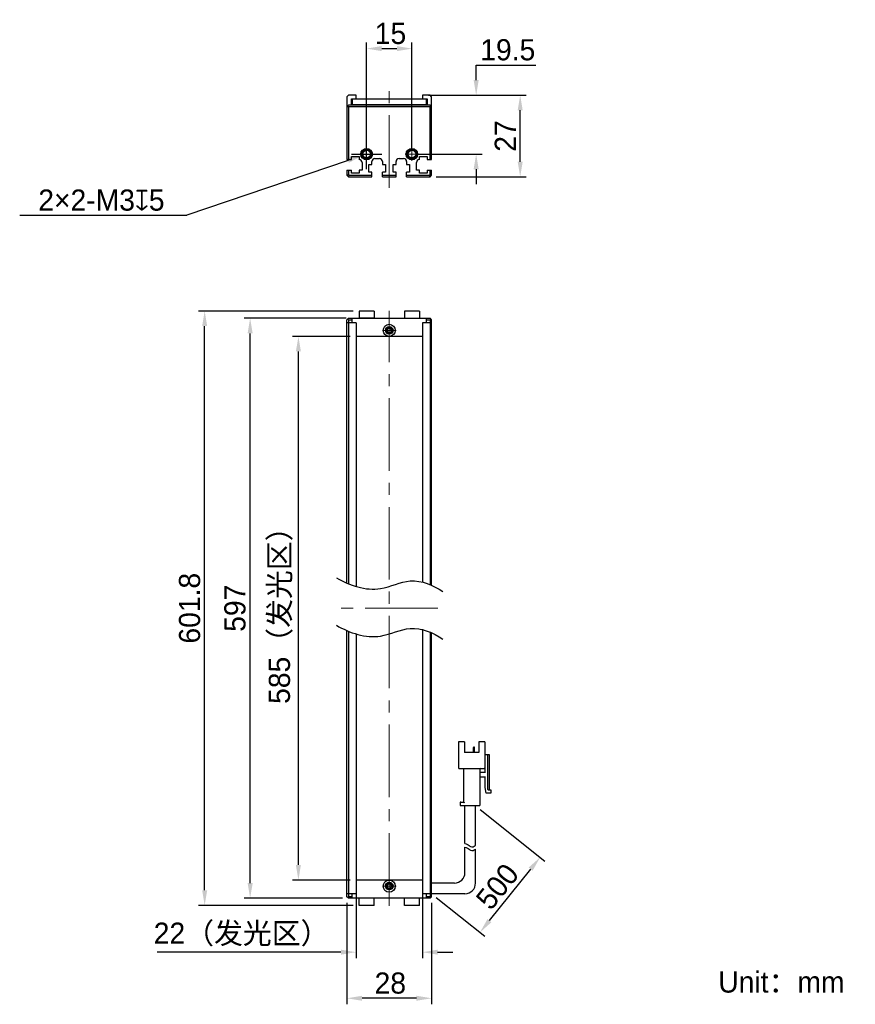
# Model space of a CAD drawing. Header units: millimetres. Extents: x 66 to 204, y 77 to 240.
import ezdxf

# ---------------------------------------------------------------- set-up
doc = ezdxf.new("R2010")
doc.units = ezdxf.units.MM
doc.header["$PDSIZE"] = -5
doc.linetypes.add('点画线', pattern=[18, 12, -2, 2, -2])
for name, color, linetype, lineweight in [('中心线层', 1, '点画线', 18), ('标注', 3, 'Continuous', 25), ('粗实线', 7, 'Continuous', 30), ('粗实线层', 7, 'Continuous', 35)]:
    doc.layers.add(name, color=color, linetype=linetype, lineweight=lineweight)
doc.styles.add('标准', font='txt', dxfattribs={"width": 0.667})
doc.dimstyles.new('CST Standard', dxfattribs={"dimtxt": 3.5, "dimasz": 2.5, "dimexe": 1, "dimexo": 1, "dimgap": 0.6, "dimtad": 1, "dimtoh": 1, "dimdsep": 46, "dimtxsty": 'Standard', "dimcen": -2.5, "dimdle": 5, "dimadec": 0, "dimazin": 2, "dimtfac": 1, "dimtofl": 0, "dimtmove": 0, "dimatfit": 0, "dimfxl": 1, "dimtolj": 1, "dimarcsym": 0})

# ---------------------------------------------------------------- blocks, each defined once
blk = doc.blocks.new('*X1')
at = {"layer": 'Defpoints', "color": 0}
for p in [(112.13, 187.11), (121.67, 187.11), (121.67, 97.11)]:
    blk.add_point(p, dxfattribs=at)
at = {"layer": '标注', "color": 0, "linetype": 'Continuous', "lineweight": -2, "ltscale": 3}
for p, q in [((120.67, 187.11), (111.13, 187.11)), ((120.67, 97.11), (111.13, 97.11))]:
    blk.add_line(p, q, dxfattribs=at)
at = {"layer": '标注', "color": 9, "linetype": 'Continuous', "lineweight": -2, "ltscale": 3}
blk.add_line((112.13, 99.61), (112.13, 184.61), dxfattribs=at)
at = {"layer": '标注', "color": 9}
for points in [[(112.54, 184.61), (111.71, 184.61), (112.13, 187.11)], [(111.71, 99.61), (112.54, 99.61), (112.13, 97.11)]]:
    blk.add_solid(points, dxfattribs=at)
at = {"layer": '标注', "color": 7, "insert": (109.21, 142.11), "char_height": 3.5, "attachment_point": 5, "rotation": 90}
blk.add_mtext('\\A1;{\\fFZLanTingHei-R-GBK|b0|i0|c134|p2;585（发光区）}', dxfattribs=at)
blk = doc.blocks.new('*X2')
at = {"layer": 'Defpoints', "color": 0}
for p in [(104.14, 190.11), (121.02, 190.11), (120.42, 94.11)]:
    blk.add_point(p, dxfattribs=at)
at = {"layer": '标注', "color": 0, "linetype": 'Continuous', "lineweight": -2, "ltscale": 3}
for p, q in [((120.02, 190.11), (103.14, 190.11)), ((119.42, 94.11), (103.14, 94.11))]:
    blk.add_line(p, q, dxfattribs=at)
at = {"layer": '标注', "color": 9, "linetype": 'Continuous', "lineweight": -2, "ltscale": 3}
blk.add_line((104.14, 96.61), (104.14, 187.61), dxfattribs=at)
at = {"layer": '标注', "color": 9}
for points in [[(104.56, 187.61), (103.72, 187.61), (104.14, 190.11)], [(103.72, 96.61), (104.56, 96.61), (104.14, 94.11)]]:
    blk.add_solid(points, dxfattribs=at)
at = {"layer": '标注', "color": 7, "insert": (101.64, 142.11), "char_height": 3.5, "attachment_point": 5, "rotation": 90}
blk.add_mtext('\\A1;{\\fFZLanTingHei-R-GBK|b0|i0|c134|p2;597}', dxfattribs=at)
blk = doc.blocks.new('*X3')
at = {"layer": 'Defpoints', "color": 0}
for p in [(121.67, 97.11), (132.67, 97.11), (121.67, 85.17)]:
    blk.add_point(p, dxfattribs=at)
at = {"layer": '标注', "color": 0, "linetype": 'Continuous', "lineweight": -2, "ltscale": 3}
for p, q in [((121.67, 96.11), (121.67, 84.17)), ((132.67, 96.11), (132.67, 84.17))]:
    blk.add_line(p, q, dxfattribs=at)
at = {"layer": '标注', "color": 9, "linetype": 'Continuous', "lineweight": -2, "ltscale": 3}
for p, q in [((119.17, 85.17), (88.77, 85.17)), ((135.17, 85.17), (137.67, 85.17))]:
    blk.add_line(p, q, dxfattribs=at)
at = {"layer": '标注', "color": 9}
for points in [[(119.17, 84.76), (119.17, 85.59), (121.67, 85.17)], [(135.17, 85.59), (135.17, 84.76), (132.67, 85.17)]]:
    blk.add_solid(points, dxfattribs=at)
at = {"layer": '标注', "color": 7, "insert": (102.72, 88.09), "char_height": 3.5, "attachment_point": 5}
blk.add_mtext('\\A1;\\A1;{\\fFZLanTingHei-R-GBK|b0|i0|c134|p2;22（发光区）}', dxfattribs=at)
blk = doc.blocks.new('*X4')
at = {"layer": 'Defpoints', "color": 0}
for p in [(120.17, 94.36), (134.17, 94.36), (120.17, 77.54)]:
    blk.add_point(p, dxfattribs=at)
at = {"layer": '标注', "color": 0, "linetype": 'Continuous', "lineweight": -2, "ltscale": 3}
for p, q in [((120.17, 93.36), (120.17, 76.54)), ((134.17, 93.36), (134.17, 76.54))]:
    blk.add_line(p, q, dxfattribs=at)
at = {"layer": '标注', "color": 9, "linetype": 'Continuous', "lineweight": -2, "ltscale": 3}
blk.add_line((131.67, 77.54), (122.67, 77.54), dxfattribs=at)
at = {"layer": '标注', "color": 9}
for points in [[(122.67, 77.96), (122.67, 77.13), (120.17, 77.54)], [(131.67, 77.13), (131.67, 77.96), (134.17, 77.54)]]:
    blk.add_solid(points, dxfattribs=at)
at = {"layer": '标注', "color": 7, "insert": (127.34, 80.04), "char_height": 3.5, "attachment_point": 5}
blk.add_mtext('\\A1;\\A1;{\\fFZLanTingHei-R-GBK|b0|i0|c134|p2;28}', dxfattribs=at)
blk = doc.blocks.new('*X5')
at = {"layer": 'Defpoints', "color": 0}
for p in [(130.92, 234.75), (123.42, 217.28), (130.92, 217.28)]:
    blk.add_point(p, dxfattribs=at)
at = {"layer": '标注', "color": 0, "linetype": 'Continuous', "lineweight": -2, "ltscale": 3}
for p, q in [((123.42, 218.28), (123.42, 235.75)), ((130.92, 218.28), (130.92, 235.75))]:
    blk.add_line(p, q, dxfattribs=at)
at = {"layer": '标注', "color": 9, "linetype": 'Continuous', "lineweight": -2, "ltscale": 3}
blk.add_line((125.92, 234.75), (128.42, 234.75), dxfattribs=at)
at = {"layer": '标注', "color": 9}
for points in [[(125.92, 235.17), (125.92, 234.33), (123.42, 234.75)], [(128.42, 234.33), (128.42, 235.17), (130.92, 234.75)]]:
    blk.add_solid(points, dxfattribs=at)
at = {"layer": '标注', "color": 7, "insert": (127.37, 237.24), "char_height": 3.5, "attachment_point": 5}
blk.add_mtext('\\A1;\\A1;{\\fFZLanTingHei-R-GBK|b0|i0|c134|p2;15}', dxfattribs=at)
blk = doc.blocks.new('*X6')
at = {"layer": 'Defpoints', "color": 0}
for p in [(132.67, 227.03), (141.55, 227.03), (130.92, 217.28)]:
    blk.add_point(p, dxfattribs=at)
at = {"layer": '标注', "color": 9, "linetype": 'Continuous', "lineweight": -2, "ltscale": 3}
for p, q in [((141.55, 232.03), (151.4, 232.03)), ((141.55, 229.53), (141.55, 232.03)), ((141.55, 214.78), (141.55, 212.28))]:
    blk.add_line(p, q, dxfattribs=at)
at = {"layer": '标注', "color": 0, "linetype": 'Continuous', "lineweight": -2, "ltscale": 3}
for p, q in [((133.67, 227.03), (142.55, 227.03)), ((131.92, 217.28), (142.55, 217.28))]:
    blk.add_line(p, q, dxfattribs=at)
at = {"layer": '标注', "color": 9}
for points in [[(141.13, 229.53), (141.97, 229.53), (141.55, 227.03)], [(141.97, 214.78), (141.13, 214.78), (141.55, 217.28)]]:
    blk.add_solid(points, dxfattribs=at)
at = {"layer": '标注', "color": 7, "insert": (146.78, 234.53), "char_height": 3.5, "attachment_point": 5}
blk.add_mtext('\\A1;\\A1;{\\fFZLanTingHei-R-GBK|b0|i0|c134|p2;19.5}', dxfattribs=at)
blk = doc.blocks.new('*X7')
at = {"layer": 'Defpoints', "color": 0}
for p in [(96.61, 191.31), (122.17, 191.31), (122.17, 92.91)]:
    blk.add_point(p, dxfattribs=at)
at = {"layer": '标注', "color": 0, "linetype": 'Continuous', "lineweight": -2, "ltscale": 3}
for p, q in [((121.17, 191.31), (95.61, 191.31)), ((121.17, 92.91), (95.61, 92.91))]:
    blk.add_line(p, q, dxfattribs=at)
at = {"layer": '标注', "color": 9, "linetype": 'Continuous', "lineweight": -2, "ltscale": 3}
blk.add_line((96.61, 95.41), (96.61, 188.81), dxfattribs=at)
at = {"layer": '标注', "color": 9}
for points in [[(97.03, 188.81), (96.2, 188.81), (96.61, 191.31)], [(96.2, 95.41), (97.03, 95.41), (96.61, 92.91)]]:
    blk.add_solid(points, dxfattribs=at)
at = {"layer": '标注', "color": 7, "insert": (94.13, 142.11), "char_height": 3.5, "attachment_point": 5, "rotation": 90}
blk.add_mtext('\\A1;{\\fFZLanTingHei-R-GBK|b0|i0|c134|p2;601.8}', dxfattribs=at)
blk = doc.blocks.new('*X8')
at = {"layer": 'Defpoints', "color": 0}
for p in [(122.71, 217.04), (124.13, 217.53)]:
    blk.add_point(p, dxfattribs=at)
at = {"layer": '标注', "color": 0, "linetype": 'Continuous', "ltscale": 3}
for p, q in [((123.42, 214.78), (123.42, 219.78)), ((120.92, 217.28), (125.92, 217.28))]:
    blk.add_line(p, q, dxfattribs=at)
at = {"layer": '标注', "color": 9, "linetype": 'Continuous', "lineweight": -2, "ltscale": 3}
for p in [(120.34, 216.24), (66, 207.16)]:
    blk.add_line(p, (93.65, 207.16), dxfattribs=at)
at = {"layer": '标注', "color": 9}
blk.add_solid([(120.47, 215.84), (120.2, 216.63), (122.71, 217.04)], dxfattribs=at)
at = {"layer": '标注', "color": 7, "insert": (79.52, 209.65), "char_height": 3.5, "attachment_point": 5}
blk.add_mtext('\\A1;\\A1;{\\fFZLanTingHei-R-GBK|b0|i0|c134|p2;2×2-M3\\Fgdt.shx|c168;x\\fFZLanTingHei-R-GBK|b0|i0|c134|p2;5\\P}', dxfattribs=at)
blk = doc.blocks.new('*X9')
at = {"layer": 'Defpoints', "color": 0}
for p in [(141.44, 109.44), (152.14, 100.88), (134.17, 94.86)]:
    blk.add_point(p, dxfattribs=at)
at = {"layer": '标注', "color": 0, "linetype": 'Continuous', "lineweight": -2, "ltscale": 3}
for p, q in [((142.22, 108.81), (152.92, 100.26)), ((134.95, 94.23), (142.96, 87.82))]:
    blk.add_line(p, q, dxfattribs=at)
at = {"layer": '标注', "color": 9, "linetype": 'Continuous', "lineweight": -2, "ltscale": 3}
blk.add_line((143.74, 90.39), (150.58, 98.93), dxfattribs=at)
at = {"layer": '标注', "color": 9}
for points in [[(150.9, 98.67), (150.25, 99.19), (152.14, 100.88)], [(143.42, 90.65), (144.07, 90.13), (142.18, 88.44)]]:
    blk.add_solid(points, dxfattribs=at)
at = {"layer": '标注', "color": 7, "insert": (145.07, 96.04), "char_height": 3.5, "attachment_point": 5, "rotation": 51.3402}
blk.add_mtext('\\A1;{\\fFZLanTingHei-R-GBK|b0|i0|c134|p2;500}', dxfattribs=at)
blk = doc.blocks.new('*X10')
at = {"layer": 'Defpoints', "color": 0}
for p in [(133.92, 227.03), (148.84, 227.03), (133.92, 213.53)]:
    blk.add_point(p, dxfattribs=at)
at = {"layer": '标注', "color": 0, "linetype": 'Continuous', "lineweight": -2, "ltscale": 3}
for p, q in [((134.92, 227.03), (149.84, 227.03)), ((134.92, 213.53), (149.84, 213.53))]:
    blk.add_line(p, q, dxfattribs=at)
at = {"layer": '标注', "color": 9, "linetype": 'Continuous', "lineweight": -2, "ltscale": 3}
blk.add_line((148.84, 216.03), (148.84, 224.53), dxfattribs=at)
at = {"layer": '标注', "color": 9}
for points in [[(149.25, 224.53), (148.42, 224.53), (148.84, 227.03)], [(148.42, 216.03), (149.25, 216.03), (148.84, 213.53)]]:
    blk.add_solid(points, dxfattribs=at)
at = {"layer": '标注', "color": 7, "insert": (146.37, 220.28), "char_height": 3.5, "attachment_point": 5, "rotation": 90}
blk.add_mtext('\\A1;\\A1;{\\fFZLanTingHei-R-GBK|b0|i0|c134|p2;27}', dxfattribs=at)

msp = doc.modelspace()

# ---------------------------------------------------------------- linework, layer by layer
at = {"layer": '中心线层', "color": 0}
for p, q in [((127.1652, 211.7119), (127.1652, 228.9299)), ((123.4152, 216.1428), (123.4152, 218.4253)), ((130.9152, 216.1428), (130.9152, 218.4253)), ((124.5564, 217.2841), (122.2739, 217.2841)), ((124.5564, 217.2841), (122.6902, 217.2841)), ((132.0564, 217.2841), (129.7739, 217.2841)), ((132.0564, 217.2841), (130.1902, 217.2841)), ((127.1652, 92.8554), (127.1652, 191.3554)), ((127.1652, 189.2466), (127.1652, 187.3804)), ((127.1652, 189.2466), (127.1652, 186.9641)), ((128.3064, 188.1054), (126.0239, 188.1054)), ((135.1953, 142.1054), (119.135, 142.1054)), ((127.1652, 97.2466), (127.1652, 95.3804)), ((127.1652, 97.2466), (127.1652, 94.9641)), ((128.3064, 96.1054), (126.0239, 96.1054))]:
    msp.add_line(p, q, dxfattribs=at)
at = {"layer": '粗实线', "color": 0, "ltscale": 3}
for p, q in [((120.4152, 227.0341), (120.1652, 226.7841)), ((120.1652, 226.7841), (120.1652, 216.3841)), ((121.6652, 227.0341), (120.4152, 227.0341)), ((121.6652, 226.4341), (121.6652, 227.0341)), ((132.6652, 227.0341), (132.6652, 226.4341)), ((133.9152, 227.0341), (132.6652, 227.0341)), ((134.1652, 226.7841), (133.9152, 227.0341)), ((134.1652, 216.3841), (134.1652, 226.7841)), ((120.4152, 225.3827), (120.1652, 225.1327)), ((120.4152, 225.1327), (120.2902, 225.2577)), ((133.9152, 225.3827), (120.4152, 225.3827)), ((120.4152, 225.1327), (120.4152, 216.3841)), ((133.9152, 225.1327), (120.4152, 225.1327)), ((120.9152, 225.3827), (120.9152, 226.4341)), ((120.9152, 226.4341), (133.4152, 226.4341)), ((121.6652, 225.4328), (120.9152, 225.4327)), ((121.0152, 226.4341), (121.0152, 225.4827)), ((121.0152, 225.4827), (133.3152, 225.4837)), ((121.6652, 225.3828), (121.6652, 225.4328)), ((132.6652, 225.4328), (133.4152, 225.4327)), ((132.6652, 225.3827), (132.6652, 225.4328)), ((133.3152, 225.4837), (133.3152, 226.4341)), ((133.4152, 226.4341), (133.4152, 225.3827)), ((134.1652, 225.1327), (133.9152, 225.3827)), ((134.0402, 225.2577), (133.9152, 225.1327)), ((133.9152, 216.3841), (133.9152, 225.1327)), ((120.9152, 216.3841), (120.9152, 216.8841)), ((120.9152, 216.8841), (122.1652, 216.8841)), ((122.1652, 216.8841), (122.1652, 216.3841)), ((132.1652, 216.8841), (133.4152, 216.8841)), ((132.1652, 216.3841), (132.1652, 216.8841)), ((133.4152, 216.8841), (133.4152, 216.3841)), ((120.1652, 216.3841), (120.9152, 216.3841)), ((122.6652, 215.8841), (122.6652, 214.6341)), ((123.7902, 215.5841), (124.2902, 215.5841)), ((123.7902, 214.2841), (123.7902, 215.5841)), ((124.2902, 215.5841), (124.2902, 216.0341)), ((124.7902, 216.5341), (125.5402, 216.5341)), ((126.0402, 216.0341), (126.0402, 215.5841)), ((126.0402, 215.5841), (126.5402, 215.5841)), ((126.5402, 215.5841), (126.5402, 214.2841)), ((127.7902, 215.5841), (128.2902, 215.5841)), ((127.7902, 214.2841), (127.7902, 215.5841)), ((128.2902, 215.5841), (128.2902, 216.0341)), ((128.7902, 216.5341), (129.5402, 216.5341)), ((130.0402, 216.0341), (130.0402, 215.5841)), ((130.0402, 215.5841), (130.5402, 215.5841)), ((130.5402, 215.5841), (130.5402, 214.2841)), ((131.6652, 214.6341), (131.6652, 215.8841)), ((133.4152, 216.3841), (134.1652, 216.3841)), ((120.1652, 214.6341), (120.1652, 213.7841)), ((120.1652, 214.6341), (120.9152, 214.6341)), ((120.1652, 213.7841), (120.4152, 213.8876)), ((120.1652, 213.7841), (120.4152, 213.5341)), ((120.4152, 214.6341), (120.4152, 213.8876)), ((120.4152, 213.8876), (120.5187, 213.7841)), ((120.4152, 213.5341), (120.5187, 213.7841)), ((120.4152, 213.5341), (124.2902, 213.5341)), ((120.5187, 213.7841), (124.2902, 213.7841)), ((120.9152, 214.1341), (120.9152, 214.6341)), ((122.1652, 214.1341), (120.9152, 214.1341)), ((122.6652, 214.6341), (122.1652, 214.6341)), ((122.1652, 214.6341), (122.1652, 214.1341)), ((124.2902, 214.2841), (123.7902, 214.2841)), ((124.2902, 213.5341), (124.2902, 214.2841)), ((126.5402, 214.2841), (126.0402, 214.2841)), ((126.0402, 213.5341), (126.0402, 214.2841)), ((126.0402, 213.7841), (128.2902, 213.7841)), ((126.0402, 213.5341), (128.2902, 213.5341)), ((128.2902, 214.2841), (127.7902, 214.2841)), ((128.2902, 213.5341), (128.2902, 214.2841)), ((130.5402, 214.2841), (130.0402, 214.2841)), ((130.0402, 213.5341), (130.0402, 214.2841)), ((130.0402, 213.7841), (133.8116, 213.7841)), ((130.0402, 213.5341), (133.9152, 213.5341)), ((132.1652, 214.6341), (131.6652, 214.6341)), ((132.1652, 214.1341), (132.1652, 214.6341)), ((133.4152, 214.1341), (132.1652, 214.1341)), ((133.4152, 214.6341), (134.1652, 214.6341)), ((133.4152, 214.6341), (133.4152, 214.1341)), ((133.8116, 213.7841), (133.9152, 213.8876)), ((133.9152, 213.5341), (133.8116, 213.7841)), ((133.9152, 213.8876), (133.9152, 214.6341)), ((134.1652, 213.7841), (133.9152, 213.8876)), ((133.9152, 213.5341), (134.1652, 213.7841)), ((134.1652, 213.7841), (134.1652, 214.6341)), ((122.1652, 191.3054), (122.1652, 190.1054)), ((124.6652, 191.3054), (122.1652, 191.3054)), ((124.6652, 191.3054), (124.6652, 190.1054)), ((129.6652, 191.3054), (129.6652, 190.1054)), ((132.1652, 191.3054), (129.6652, 191.3054)), ((132.1652, 191.3054), (132.1652, 190.1054)), ((120.1652, 189.8554), (120.4152, 190.1054)), ((120.1652, 146.2439), (120.1652, 189.8554)), ((121.6652, 189.3554), (120.1652, 189.3554)), ((120.2901, 189.9803), (120.4151, 189.8554)), ((120.4151, 189.8554), (121.0152, 189.8554)), ((120.4151, 189.8554), (120.4151, 146.1323)), ((120.4152, 190.1054), (133.9152, 190.1054)), ((121.0152, 189.3554), (121.0152, 190.1054)), ((121.6652, 189.3554), (121.6652, 145.654)), ((124.6652, 190.1054), (122.1652, 190.1054)), ((134.1652, 189.3554), (132.6652, 189.3554)), ((132.6652, 189.3554), (132.6652, 146.5061)), ((133.3152, 189.3554), (133.3152, 190.1054)), ((133.3152, 189.8554), (133.9152, 189.8554)), ((134.1652, 189.8554), (133.9152, 190.1054)), ((133.9152, 189.8554), (134.0402, 189.9804)), ((133.9152, 189.8554), (133.9152, 146.0582)), ((134.1652, 145.9443), (134.1652, 189.8554)), ((132.6652, 187.1054), (121.6652, 187.1054)), ((132.6652, 138.642), (132.6652, 94.8554)), ((120.1652, 94.3554), (120.1652, 138.3798)), ((120.4151, 138.2682), (120.4152, 94.3554)), ((121.6652, 137.7899), (121.6652, 94.8554)), ((133.9152, 138.1941), (133.9152, 94.3554)), ((134.1652, 94.3554), (134.1652, 138.0802)), ((139.6345, 119.997), (138.6428, 119.997)), ((138.6428, 119.997), (138.6428, 115.6804)), ((139.6345, 119.997), (139.6345, 118.247)), ((141.0924, 118.247), (141.0924, 119.052)), ((141.2386, 119.1104), (141.1508, 119.1104)), ((141.297, 118.247), (141.297, 119.052)), ((142.9595, 119.997), (141.9678, 119.997)), ((141.9678, 119.997), (141.9678, 118.247)), ((142.9595, 119.997), (142.9595, 115.6804)), ((141.9678, 118.247), (139.6345, 118.247)), ((142.9595, 117.897), (143.7178, 117.897)), ((143.0178, 114.8637), (143.0178, 117.897)), ((143.4261, 117.897), (143.4261, 112.1804)), ((143.7178, 117.897), (143.7178, 112.0637)), ((143.0178, 117.197), (142.9595, 117.197)), ((138.7595, 115.5637), (142.8428, 115.5637)), ((139.4595, 115.447), (139.4595, 110.022)), ((142.1428, 115.447), (142.1428, 109.4387)), ((142.2595, 114.9804), (143.0178, 114.9804)), ((143.0178, 114.1637), (142.2595, 114.1637)), ((143.0178, 112.4137), (143.0178, 114.2804)), ((143.1928, 111.4804), (143.0178, 112.4137)), ((143.9511, 111.4804), (143.1928, 111.4804)), ((143.5428, 112.0637), (143.9511, 112.0637)), ((143.9511, 112.0637), (143.9511, 111.4804)), ((138.8761, 109.9054), (138.8761, 109.4387)), ((138.8761, 109.4387), (142.1428, 109.4387)), ((138.9928, 110.022), (139.4595, 110.022)), ((139.6928, 103.1614), (139.6928, 109.4387)), ((141.4428, 102.8422), (141.4428, 109.4387)), ((139.6928, 98.3554), (139.6928, 102.5629)), ((141.4428, 96.6054), (141.4428, 102.2437)), ((132.6652, 97.1054), (121.6652, 97.1054)), ((137.9428, 96.6054), (134.1652, 96.6054)), ((121.6652, 94.8554), (120.1652, 94.8554)), ((121.0152, 94.1054), (121.0152, 94.8554)), ((134.1652, 94.8554), (132.6652, 94.8554)), ((133.3152, 94.1054), (133.3152, 94.8554)), ((139.6928, 94.8554), (134.1652, 94.8554)), ((120.4152, 94.1054), (120.1652, 94.3554)), ((120.4152, 94.3554), (120.2902, 94.2304)), ((121.0152, 94.3554), (120.4152, 94.3554)), ((133.9152, 94.1054), (120.4152, 94.1054)), ((122.1652, 92.9054), (122.1652, 94.1054)), ((124.6652, 92.9054), (122.1652, 92.9054)), ((124.6652, 92.9054), (124.6652, 94.1054)), ((129.6652, 92.9054), (129.6652, 94.1054)), ((132.1652, 92.9054), (129.6652, 92.9054)), ((132.1652, 92.9054), (132.1652, 94.1054)), ((133.9152, 94.3554), (133.3152, 94.3554)), ((134.1652, 94.3554), (133.9152, 94.1054)), ((134.0402, 94.2304), (133.9152, 94.3554))]:
    msp.add_line(p, q, dxfattribs=at)
for centre, radius in [((123.4152, 217.2841), 0.95), ((123.4152, 217.2841), 0.8), ((123.4152, 217.2841), 0.625), ((130.9152, 217.2841), 0.95), ((130.9152, 217.2841), 0.8), ((130.9152, 217.2841), 0.625), ((127.1654, 188.1054), 1), ((127.1651, 188.1054), 0.625), ((127.1652, 188.1054), 0.4), ((127.165, 96.1054), 1), ((127.1652, 96.1054), 0.625), ((127.1652, 96.1054), 0.4)]:
    msp.add_circle(centre, radius, dxfattribs=at)
for centre, radius, start, end in [((123.4152, 217.2841), 0.75, 255, 195), ((130.9152, 217.2841), 0.75, 255, 195), ((122.1652, 215.8841), 0.5, 360, 90), ((124.7902, 216.0341), 0.5, 90, 180), ((125.5402, 216.0341), 0.5, 0, 90), ((128.7902, 216.0341), 0.5, 90, 180), ((129.5402, 216.0341), 0.5, 0, 90), ((132.1652, 215.8841), 0.5, 90, 180), ((127.1652, 188.1054), 0.5, 165, 105), ((127.1654, 188.1054), 0.3667, 25.932154, 154.217671), ((127.1654, 188.1054), 0.3667, 205.782329, 334.067846), ((141.1508, 119.052), 0.0583, 90, 180), ((141.2386, 119.052), 0.0583, 0, 90), ((138.7595, 115.6804), 0.1167, 180, 270), ((139.3428, 115.447), 0.1167, 0, 90), ((142.2595, 115.447), 0.1167, 90, 180), ((142.2595, 115.097), 0.1167, 180, 270), ((142.2595, 114.047), 0.1167, 90, 180), ((142.8428, 115.6804), 0.1167, 270, 0), ((143.5428, 112.1804), 0.1167, 180, 270), ((138.9928, 109.9054), 0.1167, 90, 180), ((137.9428, 98.3554), 1.75, 270, 0), ((127.1652, 96.1054), 0.5, 345, 285), ((127.165, 96.1054), 0.3667, 25.782329, 154.067846), ((139.6928, 96.6054), 1.75, 270, 0), ((127.165, 96.1054), 0.3667, 205.932154, 334.217671)]:
    msp.add_arc(centre, radius, start, end, dxfattribs=at)
for points, knots in [([(126.8351, 188.2648), (126.8233, 188.2403), (126.8072, 188.1873), (126.8023, 188.1327), (126.8023, 188.1054)], [0, 0, 0, 0, 517.62005592, 1035.73596879, 1035.73596879, 1035.73596879, 1035.73596879]), ([(126.8023, 188.1054), (126.8023, 188.078), (126.8072, 188.0234), (126.8233, 187.9704), (126.8351, 187.9459)], [0, 0, 0, 0, 517.71928566, 1034.95051081, 1034.95051081, 1034.95051081, 1034.95051081]), ([(127.5284, 188.1054), (127.5284, 188.1328), (127.5234, 188.1878), (127.5071, 188.241), (127.4951, 188.2657)], [0, 0, 0, 0, 518.61209661, 1036.72437866, 1036.72437866, 1036.72437866, 1036.72437866]), ([(127.4951, 187.945), (127.5071, 187.9697), (127.5234, 188.0229), (127.5284, 188.0779), (127.5284, 188.1054)], [0, 0, 0, 0, 517.71510545, 1035.93741393, 1035.93741393, 1035.93741393, 1035.93741393]), ([(118.4357, 147.1481), (120.5929, 145.8842), (125.0581, 144.3342), (130.7339, 147.4935), (134.4628, 145.9382), (136.0143, 144.8707)], [0, 0, 0, 0, 7.5004695, 12.58583402, 18.2356658, 18.2356658, 18.2356658, 18.2356658]), ([(118.4357, 139.284), (120.5929, 138.0201), (125.0581, 136.4701), (130.7339, 139.6293), (134.4628, 138.0741), (136.0143, 137.0066)], [0, 0, 0, 0, 7.5004695, 12.58583402, 18.2356658, 18.2356658, 18.2356658, 18.2356658]), ([(139.4595, 110.022), (139.461, 110.0205), (139.4665, 110.015), (139.4774, 110.0041), (139.4932, 109.9883), (139.5121, 109.9694), (139.5328, 109.9487), (139.5544, 109.9271), (139.5689, 109.9126), (139.5761, 109.9054)], [0, 0, 0, 0, 92.83648257, 328.94725692, 657.1998062, 1044.35547295, 1467.21070068, 1906.29785893, 2342.28884627, 2342.28884627, 2342.28884627, 2342.28884627]), ([(139.6928, 103.1614), (139.832, 103.14), (140.1522, 103.0237), (140.7031, 102.4671), (141.1634, 102.6429), (141.4428, 102.8422)], [0, 0, 0, 0, 253.19435259, 596.52537353, 1100.21800003, 1100.21800003, 1100.21800003, 1100.21800003]), ([(139.6928, 102.5629), (139.832, 102.5415), (140.1522, 102.4252), (140.7031, 101.8686), (141.1634, 102.0443), (141.4428, 102.2437)], [0, 0, 0, 0, 252.92081783, 595.88092619, 1099.02939585, 1099.02939585, 1099.02939585, 1099.02939585]), ([(126.8352, 96.2657), (126.8232, 96.241), (126.8069, 96.1878), (126.8019, 96.1328), (126.8019, 96.1054)], [0, 0, 0, 0, 357.05802667, 714.46586139, 714.46586139, 714.46586139, 714.46586139]), ([(127.5281, 96.1054), (127.5281, 96.1327), (127.5231, 96.1873), (127.5071, 96.2403), (127.4952, 96.2648)], [0, 0, 0, 0, 358.98112231, 717.62382859, 717.62382859, 717.62382859, 717.62382859]), ([(126.8019, 96.1054), (126.8019, 96.0779), (126.8069, 96.0229), (126.8232, 95.9697), (126.8352, 95.945)], [0, 0, 0, 0, 357.24612925, 714.14796106, 714.14796106, 714.14796106, 714.14796106]), ([(127.4952, 95.9459), (127.5071, 95.9704), (127.5231, 96.0234), (127.5281, 96.078), (127.5281, 96.1054)], [0, 0, 0, 0, 358.48447353, 717.3123592, 717.3123592, 717.3123592, 717.3123592])]:
    msp.add_open_spline(points, degree=3, knots=knots, dxfattribs=at)

# ---------------------------------------------------------------- texts
at = {"layer": '粗实线层', "color": 0, "insert": (181.6234, 81.9831), "char_height": 3.5, "width": 42.992139, "attachment_point": 1, "style": '标准'}
msp.add_mtext('{\\W1;\\fFZLanTingHei-R-GBK|b0|i0|c134|p2;Unit：mm}', dxfattribs=at)

# ---------------------------------------------------------------- dimensions: what is measured, and where the dimension line sits
at = {"layer": '标注', "color": 0, "ltscale": 3}
for base, p1, p2, override, picture, middle in [((130.9152, 234.7502), (123.4152, 217.2841), (130.9152, 217.2841), {"dimlfac": 2, "dimtxsty": 'Standard', "dimsah": 1, "dimclrd": 9, "dimclrt": 7, "dimtzin": 8}, '*X5', (127.3733, 234.7502)), ((121.6652, 85.1743), (132.6652, 97.1054), (121.6652, 97.1054), {"dimlfac": 2, "dimpost": '（发光区）', "dimtxsty": 'Standard', "dimsah": 1, "dimclrd": 9, "dimclrt": 7, "dimtzin": 8}, '*X3', (102.7157, 85.1743)), ((120.1652, 77.5426), (134.1652, 94.3554), (120.1652, 94.3554), {"dimlfac": 2, "dimtxsty": 'Standard', "dimsah": 1, "dimclrd": 9, "dimclrt": 7, "dimtzin": 8}, '*X4', (127.3376, 77.5426))]:
    dim = msp.add_linear_dim(base=base, p1=p1, p2=p2, text='\\A1;{\\fFZLanTingHei-R-GBK|b0|i0|c134|p2;<>}', dimstyle='CST Standard', override=override, dxfattribs=at)
    dim.commit()
    dim.dimension.update_dxf_attribs({"geometry": picture, "text_midpoint": middle, "dimtype": 160})
for base, p1, p2, text, picture, middle in [((141.5503, 227.0341), (130.9152, 217.2841), (132.6652, 227.0341), '\\A1;{\\fFZLanTingHei-R-GBK|b0|i0|c134|p2;<>}', '*X6', (146.7773, 234.5307)), ((148.8362, 227.0341), (133.9152, 213.5341), (133.9152, 227.0341), '\\A1;{\\fFZLanTingHei-R-GBK|b0|i0|c134|p2;<>}', '*X10', (146.3671, 220.2841)), ((96.6148, 191.3054), (122.1652, 92.9054), (122.1652, 191.3054), '{\\fFZLanTingHei-R-GBK|b0|i0|c134|p2;601.8}', '*X7', (94.1274, 142.1054)), ((104.1409, 190.1054), (120.4152, 94.1054), (121.0152, 190.1054), '{\\fFZLanTingHei-R-GBK|b0|i0|c134|p2;597}', '*X2', (101.6443, 142.1054)), ((112.1273, 187.1054), (121.6652, 97.1054), (121.6652, 187.1054), '{\\fFZLanTingHei-R-GBK|b0|i0|c134|p2;585（发光区）}', '*X1', (109.2093, 142.1054))]:
    dim = msp.add_linear_dim(base=base, p1=p1, p2=p2, angle=90, text=text, dimstyle='CST Standard', override={"dimlfac": 2, "dimtxsty": 'Standard', "dimsah": 1, "dimclrd": 9, "dimclrt": 7, "dimtzin": 8}, dxfattribs=at)
    dim.commit()
    dim.dimension.update_dxf_attribs({"geometry": picture, "text_midpoint": middle})
dim = msp.add_diameter_dim_2p(p1=(124.1252, 217.5256), p2=(122.7051, 217.0425), text='\\A1;{\\fFZLanTingHei-R-GBK|b0|i0|c134|p2;2×2-M3\\Fgdt.shx|c168;x\\fFZLanTingHei-R-GBK|b0|i0|c134|p2;5\\P}', dimstyle='CST Standard', override={"dimlfac": 2, "dimpost": '2×2-M<>{\\fcxgdtshp;b}5\\X(此处端板螺丝可根据需要拆装)', "dimtxsty": 'Standard', "dimsah": 1, "dimclrd": 9, "dimclrt": 7, "dimtzin": 8}, dxfattribs=at)
dim.commit()
dim.dimension.update_dxf_attribs({"geometry": '*X8', "text_midpoint": (79.5222, 207.1574), "dimtype": 163})
dim = msp.add_linear_dim(base=(152.1371, 100.8832), p1=(134.1652, 94.8554), p2=(141.4428, 109.4387), angle=51.340192, text='{\\fFZLanTingHei-R-GBK|b0|i0|c134|p2;500}', dimstyle='CST Standard', override={"dimlfac": 2, "dimtxsty": 'Standard', "dimsah": 1, "dimclrd": 9, "dimclrt": 7, "dimtzin": 0}, dxfattribs=at)
dim.commit()
dim.dimension.update_dxf_attribs({"geometry": '*X9', "text_midpoint": (147.0164, 94.4823), "dimtype": 160})

doc.saveas('drawing.dxf')
